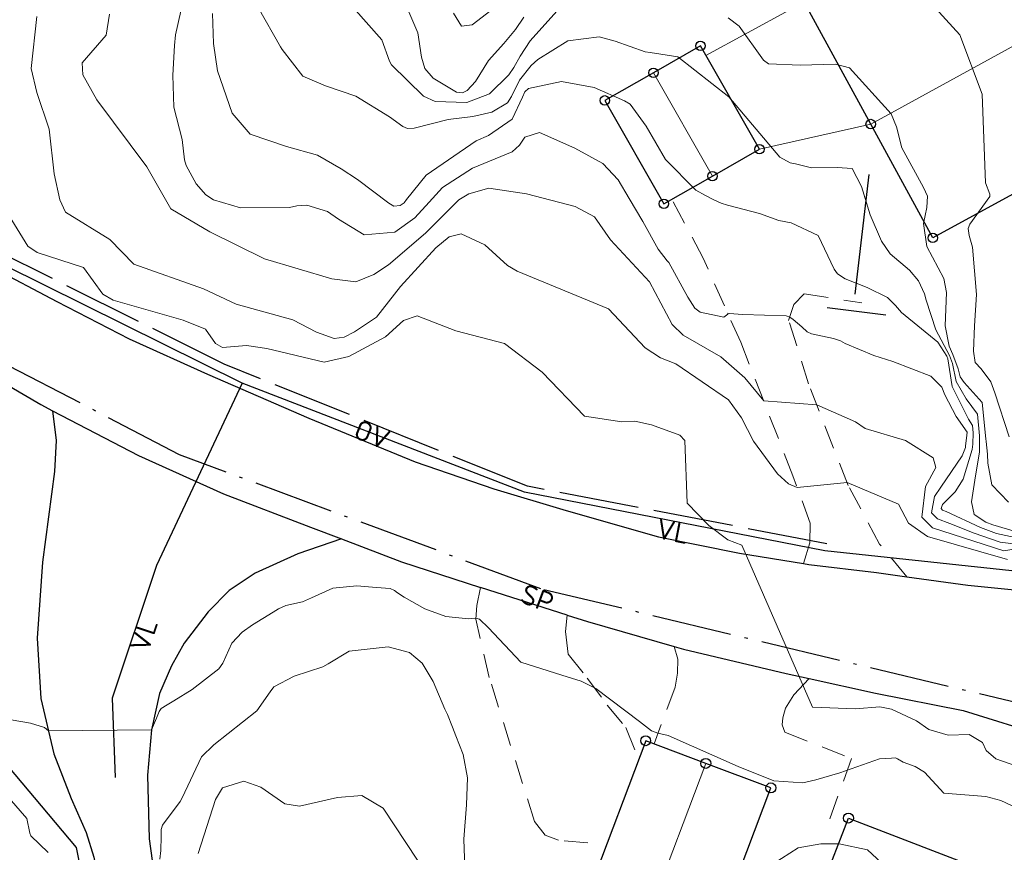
# Model space of a CAD drawing. Header units: metres. Extents: x 0 to 385757, y 0 to 6885278.
# Tile 23 of 108: x 308702 to 308763, y 6884049 to 6884101. Entities that reach past the tile are written whole.
import ezdxf

# ---------------------------------------------------------------- set-up
doc = ezdxf.new("R2010")
doc.units = ezdxf.units.M
for name, pattern in [('Overvann', [6, 5, -1]), ('Spillvann', [7, 5, -0.9, 0.2, -0.9]), ('STVEGKANT', [2.5, 1.5, -1])]:
    doc.linetypes.add(name, pattern=pattern)
for name, color, linetype in [('K--DI---', 7, 'Continuous'), ('K--DI---05014--Takkant-HUS_PRIKK', 8, 'Continuous'), ('K--DI---09111--KantUtsnitt', 9, 'Continuous'), ('K--DI---Gjerde', 9, 'Continuous'), ('K--DI---LednTraseseksjon-OV-Sosiinfo', 9, 'Continuous'), ('K--DI---LednTraseseksjon-SP-Sosiinfo', 9, 'Continuous'), ('K--DI---LednTraseseksjon-VL-Sosiinfo', 9, 'Continuous'), ('K--DI---VegAnnenAvgrensning', 9, 'Continuous'), ('K--DI---VegFiktivGrense', 9, 'Continuous')]:
    doc.layers.add(name, color=color, linetype=linetype)
for name, color, linetype, lineweight in [('K--DI---05061--Veranda-HUSDIV', 8, 'Continuous', 9), ('K--DI---07007--AnnetVegarealAvgrensning-STVEGKANT', 252, 'STVEGKANT', 20), ('K--DI---07018--Vegdekkekant-VKANT', 250, 'Continuous', 25), ('K--DI---08000--LednTraseseksjon-Over vann', 7, 'Overvann', 25), ('K--DI---08000--LednTraseseksjon-Spillvann', 3, 'Spillvann', 25), ('K--DI---08000--LednTraseseksjon-Vann', 5, 'Continuous', 25), ('K--DI---Høydekurve-KURVE', 8, 'Continuous', 9), ('K--DI---Høydekurve-TKURVE', 7, 'Continuous', 20), ('K--DI---Mønelinje-HUSDIV', 8, 'Continuous', 9)]:
    doc.layers.add(name, color=color, linetype=linetype, lineweight=lineweight)
doc.layers.add('K--DI---HUS_PRIKK', color=7, linetype='Continuous', true_color=0x000000)
doc.styles.add('Focus CAT', font='isocpeur.ttf')

# ---------------------------------------------------------------- blocks, each defined once
blk = doc.blocks.new('BDS199')
at = {"layer": 'K--DI---'}
blk.add_circle((0, 0), 5, dxfattribs=at)

msp = doc.modelspace()

# ---------------------------------------------------------------- linework, layer by layer
at = {"layer": 'K--DI---05014--Takkant-HUS_PRIKK'}
for points in [[(308766.32, 6884100.72, 33.67), (308770.21, 6884093.6, 30.18), (308759.01, 6884087.49, 30.18), (308755.13, 6884094.61, 33.67), (308751.3, 6884101.62, 30.18), (308757.1, 6884104.79, 30.18), (308755.55, 6884107.62, 28.77), (308760.94, 6884110.56, 28.77), (308766.32, 6884100.72, 33.67)], [(308738.5, 6884096.09, 25.53), (308742.2, 6884089.62, 25.53), (308745.23, 6884091.35, 27.13), (308748.17, 6884093.03, 25.53), (308744.48, 6884099.5, 25.53), (308741.54, 6884097.82, 27.13), (308738.5, 6884096.09, 25.53)], [(308741.06, 6884056.04, 20.37), (308737.58, 6884046.82, 20.37), (308741.34, 6884045.4, 22.64), (308745.41, 6884043.86, 20.16), (308748.89, 6884053.09, 20.16), (308744.82, 6884054.62, 22.64), (308741.06, 6884056.04, 20.37)], [(308759.09, 6884039.24, 20.31), (308750.42, 6884042.57, 20.31), (308752.1, 6884046.94, 22.25), (308753.74, 6884051.2, 20.31), (308762.79, 6884047.72, 20.31), (308762.17, 6884046.09, 21.05)]]:
    msp.add_polyline3d(points, dxfattribs=at)
at = {"layer": 'K--DI---05061--Veranda-HUSDIV', "elevation": 24.84, "flags": 128}
msp.add_lwpolyline([(308755.13, 6884094.61), (308751.3, 6884101.62), (308752.98, 6884102.54), (308752.64, 6884103.16), (308744.83, 6884098.89), (308748.17, 6884093.04), (308755.13, 6884094.61)], dxfattribs=at)
at = {"layer": 'K--DI---07007--AnnetVegarealAvgrensning-STVEGKANT'}
for points in [[(308750.92, 6884067.12, 18.99), (308751.33, 6884068.41, 19.27), (308751.35, 6884069.64, 19.54), (308750.27, 6884072.61, 20.15), (308747, 6884080.96, 21.67), (308744.66, 6884086.21, 22.62), (308742.7, 6884089.9, 22.88)], [(308757.38, 6884066.29, 19.25), (308755.69, 6884068.34, 19.3), (308753.72, 6884072, 19.96), (308751.25, 6884078.35, 21.27), (308750, 6884082.33, 21.92), (308750.32, 6884083.33, 22.3), (308750.98, 6884083.98, 22.37), (308754.58, 6884083.42, 22.43)], [(308737.45, 6884049.66, 17.66), (308735.6, 6884049.81, 17.68), (308734.77, 6884050.14, 17.7), (308734.11, 6884050.98, 17.81), (308731.28, 6884059.99, 18.52), (308730.43, 6884063.65, 18.68), (308730.51, 6884064.5, 18.7), (308730.72, 6884065.62, 18.7)], [(308736.14, 6884063.9, 18.91), (308736.04, 6884062.87, 18.7), (308736.21, 6884061.46, 18.51), (308737.41, 6884059.96, 18.28), (308738.66, 6884058.27, 18.03), (308739.82, 6884056.87, 17.82), (308740.51, 6884055.14, 17.8)], [(308742.84, 6884061.94, 19.01), (308743.08, 6884061.15, 18.82), (308743.04, 6884060.26, 18.81), (308742.91, 6884059.39, 18.75), (308741.58, 6884055.85, 17.83)], [(308751.29, 6884059.94, 19.08), (308750.33, 6884058.91, 18.94), (308749.81, 6884058.07, 18.88), (308749.64, 6884057.48, 18.82), (308749.6, 6884057.03, 18.7), (308749.77, 6884056.57, 18.66), (308753.94, 6884054.92, 18.28), (308752.28, 6884050.38, 18.06)]]:
    msp.add_polyline3d(points, dxfattribs=at)
at = {"layer": 'K--DI---07018--Vegdekkekant-VKANT'}
for points in [[(308700.12, 6884085.67, 17.99), (308704.24, 6884083.52, 18.07), (308708.77, 6884081.18, 18.18), (308713.66, 6884078.96, 18.19), (308720, 6884076.21, 18.21), (308726.64, 6884073.49, 18.22), (308731.57, 6884071.79, 18.43), (308736.09, 6884070.43, 18.69), (308741.86, 6884068.8, 18.76), (308746.92, 6884067.76, 18.88), (308750.92, 6884067.12, 18.99)], [(308691.93, 6884083.61, 17.87), (308692.88, 6884083.02, 17.91), (308697.34, 6884080.5, 18.12), (308703.23, 6884077.06, 18.48), (308703.97, 6884076.67, 18.48)], [(308703.97, 6884076.67, 18.48), (308704.2, 6884074.82, 18.49), (308704.09, 6884072.88, 18.55), (308703.34, 6884067.21, 18.53), (308703.01, 6884062.45, 18.32), (308703.24, 6884058.67, 18.12), (308704.06, 6884055.22, 17.91), (308705.13, 6884052.43, 17.69), (308706.07, 6884050.3, 17.55), (308706.55, 6884048.75, 17.23), (308707.39, 6884044.61, 16.81)], [(308722.03, 6884068.66, 18.57), (308719.3, 6884067.72, 18.57), (308716.65, 6884066.51, 18.51), (308715.01, 6884065.44, 18.49), (308713.7, 6884064.11, 18.42), (308712.19, 6884062.15, 18.42), (308711.4, 6884060.72, 18.42), (308710.66, 6884059, 18.21), (308710.16, 6884056.71, 18), (308709.91, 6884053.88, 17.67), (308710.02, 6884049.91, 17.24), (308710.68, 6884045.08, 16.83)], [(308722.03, 6884068.66, 18.57), (308725.79, 6884067.23, 18.62), (308730.72, 6884065.62, 18.7)], [(308757.38, 6884066.29, 19.25), (308761.2, 6884065.76, 19.32), (308767.46, 6884065.14, 19.47), (308773.1, 6884064.63, 19.49), (308779.94, 6884064.22, 19.58), (308786.04, 6884063.82, 19.69), (308792.06, 6884063.4, 19.74), (308799.15, 6884062.89, 19.75), (308805.21, 6884062.38, 19.75), (308811.13, 6884061.89, 19.59), (308818.73, 6884061.51, 19.25), (308824.66, 6884061.46, 19.03), (308830.59, 6884061.44, 18.95), (308837.49, 6884061.44, 18.34)], [(308736.14, 6884063.9, 18.91), (308737.42, 6884063.5, 18.97), (308742.84, 6884061.94, 19.01)], [(308751.29, 6884059.94, 19.08), (308755.43, 6884059.02, 19.22), (308760.92, 6884057.93, 19.31), (308766.15, 6884056.3, 19.39), (308771.2, 6884054.83, 19.45), (308774.14, 6884054.34, 19.45)]]:
    msp.add_polyline3d(points, dxfattribs=at)
at = {"layer": 'K--DI---08000--LednTraseseksjon-Over vann'}
msp.add_lwpolyline([(308752.38, 6884068.36), (308733.66, 6884071.95), (308714.71, 6884079.59), (308696.94, 6884088.44)], dxfattribs=at)
at = {"layer": 'K--DI---08000--LednTraseseksjon-Spillvann'}
for points in [[(308711.9, 6884073.93), (308689.56, 6884085.57), (308680.97, 6884098.35)], [(308766.79, 6884057.8), (308734.51, 6884065.53), (308711.9, 6884073.93)]]:
    msp.add_lwpolyline(points, dxfattribs=at)
at = {"layer": 'K--DI---08000--LednTraseseksjon-Vann'}
for points in [[(308715.82, 6884078.4), (308683.68, 6884094.32), (308674.27, 6884103.55)], [(308715.82, 6884078.4), (308710.46, 6884066.99), (308707.7, 6884058.7), (308707.88, 6884053.73)], [(308778.97, 6884065.05), (308752.27, 6884067.91), (308733.48, 6884071.59), (308715.82, 6884078.4)]]:
    msp.add_lwpolyline(points, dxfattribs=at)
at = {"layer": 'K--DI---09111--KantUtsnitt', "linetype": 'Continuous'}
for points in [[(308700.12, 6884085.67, 17.99), (308704.24, 6884083.52, 18.07), (308708.77, 6884081.18, 18.18), (308713.66, 6884078.96, 18.19), (308720, 6884076.21, 18.21), (308726.64, 6884073.49, 18.22), (308731.57, 6884071.79, 18.43), (308736.09, 6884070.43, 18.69), (308741.86, 6884068.8, 18.76), (308746.92, 6884067.76, 18.88), (308750.92, 6884067.12, 18.99)], [(308691.93, 6884083.61, 17.87), (308692.88, 6884083.02, 17.91), (308697.34, 6884080.5, 18.12), (308703.23, 6884077.06, 18.48), (308703.97, 6884076.67, 18.48)], [(308703.97, 6884076.67, 18.48), (308704.2, 6884074.82, 18.49), (308704.09, 6884072.88, 18.55), (308703.34, 6884067.21, 18.53), (308703.01, 6884062.45, 18.32), (308703.24, 6884058.67, 18.12), (308704.06, 6884055.22, 17.91), (308705.13, 6884052.43, 17.69), (308706.07, 6884050.3, 17.55), (308706.55, 6884048.75, 17.23), (308707.39, 6884044.61, 16.81)], [(308703.97, 6884076.67, 18.48), (308709.34, 6884073.88, 18.48), (308714.66, 6884071.49, 18.48), (308720.1, 6884069.4, 18.54), (308722.03, 6884068.66, 18.57)], [(308722.03, 6884068.66, 18.57), (308719.3, 6884067.72, 18.57), (308716.65, 6884066.51, 18.51), (308715.01, 6884065.44, 18.49), (308713.7, 6884064.11, 18.42), (308712.19, 6884062.15, 18.42), (308711.4, 6884060.72, 18.42), (308710.66, 6884059, 18.21), (308710.16, 6884056.71, 18), (308709.91, 6884053.88, 17.67), (308710.02, 6884049.91, 17.24), (308710.68, 6884045.08, 16.83)], [(308722.03, 6884068.66, 18.57), (308725.79, 6884067.23, 18.62), (308730.72, 6884065.62, 18.7)], [(308750.92, 6884067.12, 18.99), (308751.26, 6884067.07, 19), (308755.5, 6884066.55, 19.22), (308757.38, 6884066.29, 19.25)], [(308757.38, 6884066.29, 19.25), (308761.2, 6884065.76, 19.32), (308767.46, 6884065.14, 19.47), (308773.1, 6884064.63, 19.49), (308779.94, 6884064.22, 19.58), (308786.04, 6884063.82, 19.69), (308792.06, 6884063.4, 19.74), (308799.15, 6884062.89, 19.75), (308805.21, 6884062.38, 19.75), (308811.13, 6884061.89, 19.59), (308818.73, 6884061.51, 19.25), (308824.66, 6884061.46, 19.03), (308830.59, 6884061.44, 18.95), (308837.49, 6884061.44, 18.34)], [(308736.14, 6884063.9, 18.91), (308730.72, 6884065.62, 18.7)], [(308736.14, 6884063.9, 18.91), (308737.42, 6884063.5, 18.97), (308742.84, 6884061.94, 19.01)], [(308742.84, 6884061.94, 19.01), (308743.43, 6884061.77, 19.01), (308749.85, 6884060.25, 19.03), (308751.29, 6884059.94, 19.08)], [(308751.29, 6884059.94, 19.08), (308755.43, 6884059.02, 19.22), (308760.92, 6884057.93, 19.31), (308766.15, 6884056.3, 19.39), (308771.2, 6884054.83, 19.45), (308774.14, 6884054.34, 19.45)]]:
    msp.add_polyline3d(points, dxfattribs=at)
at = {"layer": 'K--DI---Gjerde', "linetype": 'Continuous'}
for points in [[(308755.01, 6884091.45, 24.88), (308754.14, 6884083.97, 24.04)], [(308756.07, 6884082.65, 23.91), (308752.4, 6884083.12, 23.81)], [(308699.84, 6884056.02, 18.76), (308705.45, 6884049.37, 18.33), (308706.61, 6884043.48, 17.91)]]:
    msp.add_polyline3d(points, dxfattribs=at)
at = {"layer": 'K--DI---Høydekurve-KURVE', "flags": 128}
for points, elevation in [([(308763.79, 6884075.05), (308762.9, 6884077.8), (308762.64, 6884078.49), (308762.04, 6884079.3), (308761.66, 6884079.69), (308761.55, 6884080.41), (308761.63, 6884081.98), (308761.75, 6884083.95), (308761.49, 6884086.91), (308761.29, 6884087.64), (308761.22, 6884088.07), (308761.33, 6884088.35), (308762.58, 6884090.07), (308762.58, 6884090.23), (308762.3, 6884090.93), (308762.1, 6884096.47), (308760.7, 6884100.19), (308757.23, 6884104.02)], 26), ([(308764.07, 6884068.35), (308763.23, 6884068.45), (308761.6, 6884069.02), (308760.07, 6884069.63), (308759.31, 6884069.91), (308758.93, 6884070.29), (308759.13, 6884071.32), (308759.52, 6884071.89), (308760.85, 6884073.85), (308761.05, 6884074.38), (308761.06, 6884074.49), (308761.12, 6884074.96), (308761.16, 6884075.34), (308760.48, 6884076.31), (308759.76, 6884077.68), (308759.58, 6884078.16), (308758.89, 6884078.84), (308756.51, 6884079.76), (308755.32, 6884080.14), (308753.53, 6884080.89), (308753.24, 6884081.05), (308752.8, 6884081.19), (308751.43, 6884081.48), (308751.15, 6884081.62), (308750.82, 6884081.93), (308750.29, 6884082.39), (308750.07, 6884082.54), (308749.85, 6884082.62), (308747.14, 6884082.69), (308746.27, 6884082.76), (308746.2, 6884082.77), (308746.19, 6884082.72), (308745.94, 6884082.53), (308744.47, 6884082.85), (308744.13, 6884083.09), (308743.7, 6884083.79), (308742.5, 6884085.94), (308742.4, 6884086.06), (308741.84, 6884086.79), (308740.88, 6884088.52), (308740.02, 6884089.96), (308739.34, 6884091.11), (308738.37, 6884092.15), (308736.62, 6884093.09), (308734.42, 6884094.08), (308733.5, 6884093.78), (308733.16, 6884093.29), (308732.7, 6884092.86), (308730.22, 6884091.84), (308728.35, 6884090.63), (308727.51, 6884089.73), (308726.62, 6884088.74), (308725.38, 6884087.85), (308723.46, 6884087.68), (308721.86, 6884088.66), (308721.16, 6884089.14), (308719.87, 6884089.54), (308719.24, 6884089.49), (308718.78, 6884089.38), (308715.72, 6884089.37), (308714.03, 6884089.87), (308713.55, 6884090.19), (308712.96, 6884090.86), (308712.32, 6884092.02), (308712.22, 6884092.38), (308712.07, 6884093.65), (308711.55, 6884095.67), (308711.5, 6884097.66), (308711.59, 6884099.52), (308711.65, 6884100.18), (308712.17, 6884102.53)], 22), ([(308764.24, 6884069.1), (308762.76, 6884069.54), (308762.34, 6884069.7), (308761.6, 6884070.19), (308761.44, 6884070.98), (308761.64, 6884072.34), (308761.93, 6884074.11), (308761.94, 6884074.67), (308761.93, 6884075.11), (308761.8, 6884076.47), (308761.1, 6884077.43), (308760.47, 6884078.5), (308760.25, 6884079.64), (308760.06, 6884080.14), (308759.21, 6884081.74), (308758.6, 6884083.59), (308758.5, 6884083.98), (308758.11, 6884084.81), (308757.56, 6884085.46), (308756.35, 6884086.5), (308755.81, 6884087.28), (308755.09, 6884088.92), (308754.56, 6884090.71), (308753.98, 6884091.83), (308753.03, 6884091.89), (308751.43, 6884091.87), (308750.43, 6884092.11), (308750.09, 6884092.19), (308749.44, 6884092.54), (308746.26, 6884096.32), (308743.08, 6884098.81), (308741.33, 6884099.08), (308741.02, 6884099.12), (308739.16, 6884099.8), (308738.16, 6884100.07), (308736.19, 6884099.82), (308734.32, 6884098.64), (308733.89, 6884098.27), (308733.17, 6884097.36), (308732.66, 6884096.33), (308732.42, 6884095.94), (308731.43, 6884095.36), (308730.25, 6884095.07), (308728.71, 6884094.89), (308726.58, 6884094.36), (308726.16, 6884094.33), (308725.87, 6884094.45), (308725.05, 6884095.06), (308722.93, 6884096.36), (308721.04, 6884097), (308719.62, 6884097.61), (308718.33, 6884099.27), (308718.23, 6884099.44), (308716.83, 6884101.89)], 24), ([(308733.43, 6884101.3), (308732.92, 6884100.52), (308732.19, 6884099.64), (308731.24, 6884098.58), (308730.41, 6884097.26), (308729.89, 6884096.7), (308729.6, 6884096.57), (308729.22, 6884096.61), (308727.76, 6884097.48), (308727.24, 6884098.09), (308727.05, 6884098.8), (308726.81, 6884100.31), (308725.99, 6884102.2)], 26), ([(308731.37, 6884101.7), (308730.21, 6884100.82), (308729.55, 6884100.72), (308729.04, 6884101.55)], 27), ([(308765.75, 6884068.3), (308763.46, 6884067.91), (308758.99, 6884069.36), (308758.33, 6884070.02), (308758.56, 6884071.93), (308759.2, 6884073.13), (308759.03, 6884073.73), (308757.31, 6884074.81), (308754.79, 6884075.56), (308754.18, 6884075.99), (308751.76, 6884077.04), (308748.44, 6884077.29), (308747.25, 6884078.74), (308745.76, 6884080.05), (308743.4, 6884081.41), (308742.71, 6884082.08), (308741.3, 6884084.73), (308738.86, 6884087.37), (308737.86, 6884088.81), (308736.64, 6884089.45), (308733.61, 6884090.24), (308731.25, 6884090.59), (308730, 6884090.25), (308729.38, 6884089.86), (308727.29, 6884087.79), (308724.97, 6884085.8), (308724.07, 6884085.19), (308722.94, 6884084.75), (308721.44, 6884084.92), (308717.22, 6884086.17), (308713.8, 6884087.86), (308711.36, 6884089.31), (308709.86, 6884091.94), (308706.74, 6884096.13), (308705.86, 6884097.69), (308705.83, 6884098.43), (308707.32, 6884100.16), (308707.53, 6884101.48)], 21), ([(308764.16, 6884068.74), (308762.99, 6884068.99), (308761.99, 6884069.37), (308759.84, 6884070.38), (308759.63, 6884070.46), (308759.53, 6884070.56), (308759.61, 6884070.81), (308760.41, 6884071.6), (308760.91, 6884072.39), (308761.48, 6884074.25), (308761.51, 6884074.58), (308761.54, 6884075.3), (308761.5, 6884075.75), (308761.25, 6884076.16), (308760.22, 6884078.2), (308759.96, 6884079.93), (308759.9, 6884080.1), (308759.33, 6884080.96), (308757.05, 6884082.83), (308756.69, 6884083.25), (308756.19, 6884083.77), (308754.91, 6884084.38), (308753.53, 6884084.92), (308753.05, 6884085.24), (308752.85, 6884085.54), (308751.85, 6884087.64), (308750.16, 6884088.42), (308749.39, 6884088.58), (308748.17, 6884089.02), (308746.18, 6884089.54), (308745.78, 6884089.67), (308745.33, 6884089.87), (308744.79, 6884090.13), (308744.19, 6884090.47), (308742.3, 6884092.39), (308741.09, 6884094.47), (308740.08, 6884095.86), (308739.74, 6884096.06), (308737.84, 6884096.89), (308735.8, 6884097.26), (308735.1, 6884097.13), (308733.73, 6884096.84), (308733.5, 6884096.63), (308733.36, 6884096.28), (308732.7, 6884094.91), (308731.23, 6884093.89), (308730.45, 6884093.55), (308727.33, 6884091.41), (308726.11, 6884089.88), (308725.96, 6884089.68), (308725.71, 6884089.51), (308725.32, 6884089.47), (308725, 6884089.67), (308723.03, 6884091.14), (308722.02, 6884091.81), (308720.54, 6884092.66), (308718.59, 6884093.2), (308716.33, 6884093.98), (308715.21, 6884095.29), (308714.28, 6884097.93), (308714.04, 6884099.64), (308713.98, 6884101.52)], 23), ([(308768.91, 6884052.83), (308762.96, 6884054.91), (308762.36, 6884055.43), (308762.12, 6884055.92), (308761.28, 6884056.43), (308759.97, 6884056.39), (308758.76, 6884056.75), (308758, 6884057.28), (308756.44, 6884058.01), (308755.7, 6884058.16), (308754.19, 6884058.03), (308751.49, 6884058.14), (308747.08, 6884068.27), (308746.19, 6884068.61), (308745, 6884069.49), (308743.66, 6884070.89), (308743.5, 6884074.82), (308743.2, 6884075.14), (308741.43, 6884075.8), (308740.39, 6884076.02), (308739.56, 6884075.99), (308737.23, 6884076.34), (308734.58, 6884079.1), (308732.24, 6884080.88), (308729.19, 6884081.68), (308726.77, 6884082.61), (308725.91, 6884082.33), (308724.79, 6884081.29), (308722.5, 6884080.06), (308720.95, 6884079.71), (308717.36, 6884080.57), (308716.09, 6884080.75), (308714.6, 6884080.64), (308714.16, 6884080.88), (308713.54, 6884081.78), (308712.14, 6884082.35), (308707.76, 6884083.59), (308707.11, 6884083.96), (308705.91, 6884085.63), (308703.01, 6884086.57), (308702.43, 6884086.97), (308701.1, 6884089.14)], 19), ([(308766.01, 6884051), (308763.26, 6884052.31), (308762.34, 6884052.55), (308759.71, 6884052.76), (308758.49, 6884054.08), (308757.92, 6884054.42), (308757.17, 6884054.7), (308756.81, 6884054.91), (308756.69, 6884054.96), (308756.44, 6884054.95), (308755.69, 6884054.9), (308753.2, 6884054.04), (308751.69, 6884053.59), (308750.89, 6884053.41), (308749.08, 6884053.53), (308746.85, 6884054.42), (308742.46, 6884056.36), (308741.82, 6884056.51), (308741.43, 6884056.65), (308740.68, 6884057.25), (308737.94, 6884059.3), (308737.03, 6884059.77), (308735.81, 6884060.13), (308733.26, 6884060.96), (308731.23, 6884063.09), (308730.66, 6884063.65), (308730.44, 6884063.71), (308730.17, 6884063.68), (308729.99, 6884063.66), (308728.56, 6884063.81), (308727.25, 6884064.28), (308725.95, 6884065.01), (308725.54, 6884065.29), (308725.35, 6884065.44), (308725.09, 6884065.55), (308724.22, 6884065.63), (308723, 6884065.72), (308721.49, 6884065.59), (308720.16, 6884064.98), (308719.59, 6884064.73), (308718.55, 6884064.49), (308718.1, 6884064.29), (308717.77, 6884064.07), (308716.47, 6884063.28), (308715.82, 6884062.83), (308715.18, 6884062.14), (308714.61, 6884060.9), (308714.37, 6884060.54), (308712.7, 6884059.25), (308711.55, 6884058.53), (308711.13, 6884058.29), (308710.76, 6884058.06), (308710.64, 6884057.87), (308710.46, 6884057.45), (308710.16, 6884056.71), (308703.72, 6884056.66), (308703.46, 6884056.86), (308702.6, 6884057.14), (308699.67, 6884057.63)], 18), ([(308729.75, 6884048.1), (308729.68, 6884049.89), (308729.85, 6884052.03), (308729.92, 6884053.72), (308729.65, 6884055.17), (308729.19, 6884056.35), (308728.98, 6884056.89), (308728.67, 6884057.67), (308728.51, 6884058.02), (308727.77, 6884059.74), (308727.08, 6884060.9), (308726.29, 6884061.55), (308724.96, 6884061.91), (308722.52, 6884061.63), (308721.2, 6884060.84), (308720.88, 6884060.66), (308719.08, 6884060.07), (308717.81, 6884059.4), (308717.57, 6884059.1), (308716.75, 6884057.9), (308714.05, 6884055.79), (308713.29, 6884055.03), (308712.08, 6884052.46), (308711.96, 6884052.24), (308710.85, 6884050.76), (308710.76, 6884050.49), (308710.77, 6884050.04), (308710.74, 6884049.18), (308710.67, 6884048.64)], 17), ([(308727.47, 6884047.52), (308724.64, 6884051.83), (308723.32, 6884052.61), (308721.78, 6884052.48), (308719.41, 6884051.94), (308718.5, 6884052.1), (308716.99, 6884053.14), (308715.93, 6884053.52), (308714.6, 6884053.09), (308714.15, 6884052.37), (308713.07, 6884048.98)], 16), ([(308703.69, 6884049.04), (308702.61, 6884050.09), (308702.54, 6884050.26), (308702.37, 6884051.18), (308701.26, 6884052.45)], 17), ([(308755.81, 6884048.41), (308754.93, 6884049.21), (308753.15, 6884049.59), (308752.01, 6884049.59), (308750.59, 6884049.33), (308749.03, 6884048.34)], 17)]:
    msp.add_lwpolyline(points, dxfattribs=dict(at, elevation=elevation))
at = {"layer": 'K--DI---Høydekurve-TKURVE', "flags": 128}
for points, elevation in [([(308735.69, 6884101.87), (308733.84, 6884099.82), (308733.22, 6884098.85), (308732.81, 6884098.15), (308732.5, 6884097.68), (308731.3, 6884096.5), (308729.87, 6884095.95), (308727.89, 6884096.01), (308727.16, 6884096.35), (308725.17, 6884098.31), (308725.03, 6884098.54), (308724.55, 6884099.88), (308722.76, 6884101.89)], 25), ([(308763.69, 6884067.38), (308758.68, 6884068.82), (308757.5, 6884069.65), (308756.86, 6884070.83), (308753.65, 6884072.19), (308750.54, 6884071.87), (308749.98, 6884072.11), (308749.31, 6884072.73), (308747.81, 6884074.77), (308747.05, 6884076.23), (308746.24, 6884077.36), (308742.94, 6884079.61), (308741.98, 6884079.98), (308741.03, 6884080.61), (308738.73, 6884083.06), (308733.03, 6884085.4), (308732.41, 6884085.77), (308731, 6884087.06), (308729.52, 6884087.74), (308728.78, 6884087.55), (308727.94, 6884086.87), (308725.73, 6884084.45), (308724.22, 6884082.52), (308722.85, 6884081.62), (308722.21, 6884081.28), (308721.59, 6884081.2), (308720.47, 6884081.59), (308718.99, 6884082.37), (308715.45, 6884083.35), (308713.4, 6884084.3), (308709.06, 6884085.84), (308707.55, 6884087.39), (308704.77, 6884089.09), (308704.43, 6884089.87), (308704.08, 6884091.49), (308703.76, 6884094.28), (308702.98, 6884096.58), (308702.64, 6884098.09), (308702.98, 6884101.33)], 20), ([(308763.75, 6884070.96), (308762.7, 6884072.04), (308762.46, 6884073.4), (308762.44, 6884073.96), (308762.35, 6884074.76), (308762.33, 6884074.91), (308762.1, 6884077.19), (308760.97, 6884078.44), (308760.73, 6884078.8), (308760.6, 6884079.29), (308760.27, 6884080.19), (308760.04, 6884080.71), (308759.78, 6884081.98), (308759.87, 6884084.08), (308759.7, 6884084.94), (308758.65, 6884086.95), (308758.43, 6884088.38), (308758.63, 6884089.39), (308758.68, 6884090.1), (308758.44, 6884090.63), (308757.07, 6884093.11), (308756.74, 6884094.44), (308756.42, 6884095.24), (308753.8, 6884098.13), (308752.92, 6884098.35), (308750.71, 6884098.3), (308748.74, 6884098.37), (308748.43, 6884098.61), (308746.91, 6884100.72), (308746.22, 6884101.26)], 25)]:
    msp.add_lwpolyline(points, dxfattribs=dict(at, elevation=elevation))
at = {"layer": 'K--DI---Mønelinje-HUSDIV', "flags": 128}
for points, elevation in [([(308766.32, 6884100.72), (308755.13, 6884094.61)], 33.67), ([(308745.23, 6884091.35), (308741.54, 6884097.82)], 27.13), ([(308744.82, 6884054.62), (308741.34, 6884045.4)], 22.64)]:
    msp.add_lwpolyline(points, dxfattribs=dict(at, elevation=elevation))
at = {"layer": 'K--DI---VegAnnenAvgrensning', "linetype": 'Continuous'}
for points in [[(308750.92, 6884067.12, 18.99), (308751.26, 6884067.07, 19), (308755.5, 6884066.55, 19.22), (308757.38, 6884066.29, 19.25)], [(308736.14, 6884063.9, 18.91), (308730.72, 6884065.62, 18.7)], [(308742.84, 6884061.94, 19.01), (308743.43, 6884061.77, 19.01), (308749.85, 6884060.25, 19.03), (308751.29, 6884059.94, 19.08)]]:
    msp.add_polyline3d(points, dxfattribs=at)
at = {"layer": 'K--DI---VegFiktivGrense', "linetype": 'Continuous'}
msp.add_polyline3d([(308703.97, 6884076.67, 18.48), (308709.34, 6884073.88, 18.48), (308714.66, 6884071.49, 18.48), (308720.1, 6884069.4, 18.54), (308722.03, 6884068.66, 18.57)], dxfattribs=at)

# ---------------------------------------------------------------- block references
at = {"layer": 'K--DI---HUS_PRIKK', "linetype": 'Continuous'}
for p, xscale, yscale, rotation in [((308744.48, 6884099.5, 25.53), 0.05863460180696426, 0.05863460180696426, 209.7448812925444), ((308741.54, 6884097.82, 27.13), 0.05866306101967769, 0.05866306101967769, 209.6432931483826), ((308738.5, 6884096.09, 25.53), 0.05862928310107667, 0.05862928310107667, 299.7639512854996), ((308738.5, 6884096.09, 25.53), 0.05862928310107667, 0.05862928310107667, 299.7639512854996), ((308755.13, 6884094.61, 33.67), 0.05895242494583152, 0.05895242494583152, 118.6505306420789), ((308748.17, 6884093.03, 25.53), 0.05864794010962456, 0.05864794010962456, 119.6971745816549), ((308745.23, 6884091.35, 27.13), 0.05863460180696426, 0.05863460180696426, 29.74488129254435), ((308742.2, 6884089.62, 25.53), 0.05864029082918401, 0.05864029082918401, 29.72451309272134), ((308759.01, 6884087.49, 30.18), 0.05897136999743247, 0.05897136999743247, 118.5879022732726), ((308741.06, 6884056.04, 20.37), 0.06207802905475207, 0.06207802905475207, 249.3214699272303), ((308741.06, 6884056.04, 20.37), 0.06207802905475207, 0.06207802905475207, 249.3214699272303), ((308744.82, 6884054.62, 22.64), 0.06207264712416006, 0.06207264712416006, 159.3104762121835), ((308748.89, 6884053.09, 20.16), 0.06211542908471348, 0.06211542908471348, 159.3976863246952), ((308753.74, 6884051.2, 20.31), 0.06190598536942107, 0.06190598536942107, 338.9667315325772)]:
    msp.add_blockref('BDS199', p, dxfattribs=dict(at, xscale=xscale, yscale=yscale, rotation=rotation))

# ---------------------------------------------------------------- texts
at = {"layer": 'K--DI---LednTraseseksjon-OV-Sosiinfo', "linetype": 'Continuous', "insert": (308724.185, 6884075.77), "char_height": 1.25, "attachment_point": 2, "rotation": 338.042372, "style": 'Focus CAT'}
msp.add_mtext('OV', dxfattribs=at)
at = {"layer": 'K--DI---LednTraseseksjon-SP-Sosiinfo', "linetype": 'Continuous', "insert": (308734.51, 6884065.53), "char_height": 1.25, "attachment_point": 2, "rotation": 339.619111, "style": 'Focus CAT'}
msp.add_mtext('SP', dxfattribs=at)
at = {"layer": 'K--DI---LednTraseseksjon-VL-Sosiinfo', "linetype": 'Continuous', "char_height": 1.25, "attachment_point": 2, "style": 'Focus CAT'}
for insert, rotation in [((308742.875, 6884069.75), 348.918944), ((308709.08, 6884062.845), 71.585788)]:
    msp.add_mtext('VL', dxfattribs=dict(at, insert=insert, rotation=rotation))

doc.saveas('drawing.dxf')
